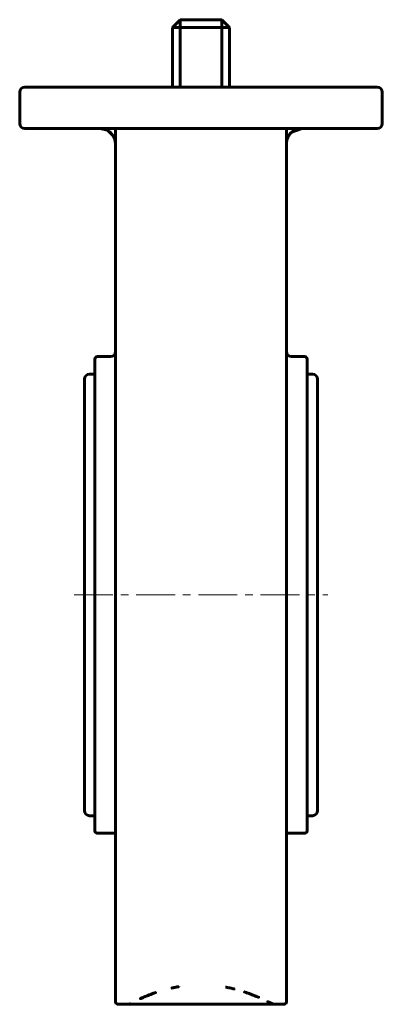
# Model space of a CAD drawing. Header units: millimetres. Extents: x -35 to 35, y -95 to 95.
import ezdxf

# ---------------------------------------------------------------- set-up
doc = ezdxf.new("R2010")
doc.units = ezdxf.units.MM
doc.linetypes.add('K5LT_AXLED', pattern=[12, 7.5, -1.5, 1.5, -1.5])
doc.linetypes.add('K5LT_BASIC', pattern=[0])
doc.layers.add('Системный слой (1)', color=7, linetype='Continuous', true_color=0x6c6c6c)

# ---------------------------------------------------------------- blocks, each defined once
blk = doc.blocks.new('U0')
at = {"layer": 'Системный слой (1)', "color": 143, "linetype": 'K5LT_BASIC', "lineweight": 60, "true_color": 0x33acca}
for p, q in [((-20.5, 26.6), (-21.5, 26.6)), ((21.5, 26.6), (20.5, 26.6))]:
    blk.add_line(p, q, dxfattribs=at)
blk = doc.blocks.new('U1')
at = {"layer": 'Системный слой (1)', "color": 143, "linetype": 'K5LT_BASIC', "lineweight": 60, "true_color": 0x33acca}
for p, q in [((-18.06, 73.69), (-19.5, 74)), ((-16.5, 72.15), (-18.06, 73.69))]:
    blk.add_line(p, q, dxfattribs=at)
blk = doc.blocks.new('U2')
at = {"layer": 'Системный слой (1)', "color": 143, "linetype": 'K5LT_BASIC', "lineweight": 60, "true_color": 0x33acca}
for p, q in [((22.5, -16), (22.5, 25.6)), ((22.5, -57.6), (22.5, -16))]:
    blk.add_line(p, q, dxfattribs=at)
blk = doc.blocks.new('U3')
at = {"layer": 'Системный слой (1)', "color": 143, "linetype": 'K5LT_BASIC', "lineweight": 60, "true_color": 0x33acca}
for p, q in [((20.5, -16), (20.5, 29.5)), ((20.5, -61.5), (20.5, -16))]:
    blk.add_line(p, q, dxfattribs=at)
blk = doc.blocks.new('U4')
at = {"layer": 'Системный слой (1)', "color": 143, "linetype": 'K5LT_BASIC', "lineweight": 60, "true_color": 0x33acca}
for p, q in [((17.37, 73.26), (16.5, 72.15)), ((19.5, 74), (17.37, 73.26))]:
    blk.add_line(p, q, dxfattribs=at)
blk = doc.blocks.new('U5')
at = {"layer": 'Системный слой (1)', "color": 143, "linetype": 'K5LT_BASIC', "lineweight": 60, "true_color": 0x33acca}
for p, q in [((-22.5, 13.93), (-22.5, 10.09)), ((-22.5, -41.54), (-22.5, -45.93))]:
    blk.add_line(p, q, dxfattribs=at)
blk = doc.blocks.new('U6')
at = {"layer": 'Системный слой (1)', "color": 143, "linetype": 'K5LT_BASIC', "lineweight": 60, "true_color": 0x33acca}
for p, q in [((-13.91, -95), (-16, -95)), ((16, -95), (-13.87, -95))]:
    blk.add_line(p, q, dxfattribs=at)
blk = doc.blocks.new('U7')
at = {"layer": 'Системный слой (1)', "color": 143, "linetype": 'K5LT_BASIC', "lineweight": 60, "true_color": 0x33acca}
for p, q in [((-22.5, 9.85), (-22.5, -2.68)), ((-22.5, -29.32), (-22.5, -45.93))]:
    blk.add_line(p, q, dxfattribs=at)
blk = doc.blocks.new('U8')
at = {"layer": 'Системный слой (1)', "color": 143, "linetype": 'K5LT_BASIC', "lineweight": 60, "true_color": 0x33acca}
for start, end in [(42.6062, 42.6107), (42.602, 42.6062), (0, 42.602)]:
    blk.add_arc((-19.5, 71), 3, start, end, dxfattribs=at)
blk = doc.blocks.new('U9')
at = {"layer": 'Системный слой (1)', "color": 143, "linetype": 'K5LT_BASIC', "lineweight": 60, "true_color": 0x33acca}
for p, q in [((-20.5, -58.6), (-21.5, -58.6)), ((21.5, -58.6), (20.5, -58.6))]:
    blk.add_line(p, q, dxfattribs=at)

msp = doc.modelspace()

# ---------------------------------------------------------------- linework, layer by layer
at = {"layer": 'Системный слой (1)', "color": 143, "linetype": 'K5LT_BASIC', "lineweight": 60, "true_color": 0x33acca}
for p, q in [((-5.5, 93.5), (-4, 95)), ((-5.5, 82), (-5.5, 93.5)), ((-5.5, 93.5), (-4, 93.5)), ((-4, 95), (4, 95)), ((-4, 95), (-4, 93.5)), ((-4, 93.5), (4, 93.5)), ((-4, 82), (-4, 93.5)), ((4, 93.5), (4, 95)), ((5.5, 93.5), (4, 95)), ((5.5, 93.5), (4, 93.5)), ((4, 82), (4, 93.5)), ((5.5, 82), (5.5, 93.5)), ((-33.27, 82), (-34, 82)), ((33.27, 82), (-33.27, 82)), ((34, 82), (33.27, 82)), ((-35, 81), (-35, 75)), ((35, 75), (35, 81)), ((-34, 74), (-33.27, 74)), ((-33.27, 74), (33.27, 74)), ((-17.29, 73.03), (-17.29, 73.03)), ((-16.5, 74), (-16.5, 42.29)), ((16.5, 42.29), (16.5, 74)), ((33.27, 74), (34, 74)), ((-16.5, 71), (-16.5, 63.09)), ((-16.5, 63.09), (-16.5, 62.06)), ((-16.5, 42.29), (-16.5, 41.22)), ((16.5, 41.22), (16.5, 42.29)), ((-16.5, 41.22), (-16.5, -94.5)), ((16.5, -94.5), (16.5, 41.22)), ((-20.5, 29.5), (-20.5, -61.5)), ((-20, 30), (-17.5, 30)), ((17.5, 30), (20, 30)), ((-22.5, 25.6), (-22.5, -57.6)), ((-22.5, -41.54), (-22.5, -43.67)), ((-20, -62), (-16.5, -62)), ((16.5, -62), (20, -62))]:
    msp.add_line(p, q, dxfattribs=at)
at = {"layer": 'Системный слой (1)', "color": 30, "linetype": 'K5LT_AXLED', "lineweight": 18, "true_color": 0xff8000}
msp.add_line((-24.5, -16), (24.5, -16), dxfattribs=at)
at = {"layer": 'Системный слой (1)', "color": 143, "linetype": 'K5LT_BASIC', "lineweight": 60, "true_color": 0x33acca}
for centre, radius, start, end in [((-34, 81), 1, 90, 180), ((34, 81), 1, 0, 90), ((-34, 75), 1, 180, 270), ((34, 75), 1, 270, 0), ((19.5, 71), 3, 129.6547, 180), ((-17.5, 31), 1, 270, 0), ((17.5, 31), 1, 180, 270), ((-20, 29.5), 0.5, 90, 180), ((20, 29.5), 0.5, 0, 90), ((-21.5, 25.6), 1, 90, 180), ((21.5, 25.6), 1, 0, 90), ((-21.5, -57.6), 1, 180, 270), ((21.5, -57.6), 1, 270, 0), ((-20, -61.5), 0.5, 180, 270), ((20, -61.5), 0.5, 270, 0), ((-16, -94.5), 0.5, 180, 270), ((16, -94.5), 0.5, 270, 0)]:
    msp.add_arc(centre, radius, start, end, dxfattribs=at)
for points, knots in [([(-19.5, 74), (-19.35, 74), (-19.19, 73.99), (-18.89, 73.94), (-18.73, 73.9), (-18.43, 73.8), (-18.28, 73.74), (-18.01, 73.6), (-17.88, 73.52), (-17.71, 73.4), (-17.67, 73.37), (-17.6, 73.32), (-17.57, 73.3), (-17.51, 73.25), (-17.49, 73.22), (-17.4, 73.14), (-17.35, 73.09), (-17.29, 73.03)], [0, 0, 0, 0, 5.675256, 5.675256, 11.561604, 11.561604, 17.372732, 17.372732, 22.831831, 22.831831, 24.571868, 24.571868, 25.947421, 25.947421, 27.322974, 27.322974, 30, 30, 30, 30]), ([(17.58, 73.31), (17.68, 73.39), (17.78, 73.46), (17.99, 73.59), (18.1, 73.66), (18.23, 73.72), (18.24, 73.72), (18.26, 73.73), (18.27, 73.74), (18.3, 73.75), (18.31, 73.75), (18.33, 73.76), (18.34, 73.77), (18.36, 73.77), (18.37, 73.78), (18.39, 73.78), (18.39, 73.79), (18.41, 73.79), (18.42, 73.8), (18.43, 73.8), (18.44, 73.81), (18.45, 73.81), (18.46, 73.81), (18.47, 73.82), (18.48, 73.82), (18.49, 73.82), (18.5, 73.83), (18.51, 73.83), (18.51, 73.83), (18.52, 73.83), (18.52, 73.84), (18.53, 73.84), (18.54, 73.84), (18.55, 73.84), (18.55, 73.84), (18.56, 73.85), (18.56, 73.85), (18.57, 73.85), (18.57, 73.85), (18.57, 73.85), (18.58, 73.85), (18.58, 73.85), (18.58, 73.86), (18.59, 73.86), (18.59, 73.86), (18.6, 73.86), (18.6, 73.86), (18.6, 73.86), (18.6, 73.86), (18.61, 73.86), (18.61, 73.86), (18.61, 73.86), (18.61, 73.86), (18.62, 73.87), (18.62, 73.87), (18.63, 73.87), (18.63, 73.87), (18.65, 73.87), (18.66, 73.88), (18.69, 73.89), (18.71, 73.89), (18.76, 73.91), (18.8, 73.92), (18.92, 73.94), (19, 73.96), (19.21, 73.99), (19.36, 74), (19.5, 74)], [1.135908, 1.135908, 1.135908, 1.135908, 5.204351, 5.204351, 9.704174, 9.704174, 10.038366, 10.038366, 10.503551, 10.503551, 10.926447, 10.926447, 11.310898, 11.310898, 11.660398, 11.660398, 11.978126, 11.978126, 12.266969, 12.266969, 12.529554, 12.529554, 12.768268, 12.768268, 12.98528, 12.98528, 13.182564, 13.182564, 13.361913, 13.361913, 13.524958, 13.524958, 13.67318, 13.67318, 13.807928, 13.807928, 13.930426, 13.930426, 14.041787, 14.041787, 14.143025, 14.143025, 14.23506, 14.23506, 14.318727, 14.318727, 14.394789, 14.394789, 14.463936, 14.463936, 14.533082, 14.533082, 14.583155, 14.583155, 14.673762, 14.673762, 14.850208, 14.850208, 15.200714, 15.200714, 15.89696, 15.89696, 17.279912, 17.279912, 20.026742, 20.026742, 25, 25, 25, 25]), ([(17.59, 73.31), (17.65, 73.37), (17.72, 73.42), (17.9, 73.54), (18.01, 73.61), (18.25, 73.73), (18.38, 73.79), (18.52, 73.84), (18.53, 73.84), (18.56, 73.85), (18.58, 73.85), (18.6, 73.86), (18.6, 73.86), (18.61, 73.86), (18.62, 73.87), (18.63, 73.87), (18.63, 73.87), (18.64, 73.87), (18.65, 73.88), (18.68, 73.88), (18.69, 73.89), (18.74, 73.9), (18.77, 73.91), (18.87, 73.93), (18.94, 73.95), (19.17, 73.99), (19.34, 74), (19.5, 74)], [1.215206, 1.215206, 1.215206, 1.215206, 4.170839, 4.170839, 8.541966, 8.541966, 13.382485, 13.382485, 13.753464, 13.753464, 14.371477, 14.371477, 14.52598, 14.52598, 14.680483, 14.680483, 14.830233, 14.830233, 15.129732, 15.129732, 15.726354, 15.726354, 16.914844, 16.914844, 19.282317, 19.282317, 25, 25, 25, 25]), ([(-8.74, -92.72), (-10, -93.15), (-10.95, -93.56), (-11.7, -93.91), (-11.7, -93.9), (-11.69, -93.9), (-11.69, -93.9), (-11.68, -93.9), (-11.67, -93.89), (-11.64, -93.88), (-11.56, -93.85), (-11.27, -93.73), (-10.89, -93.57), (-10.53, -93.42), (-10.1, -93.25), (-9.65, -93.07), (-9.11, -92.87), (-8.91, -92.79), (-8.83, -92.76), (-8.79, -92.75), (-8.77, -92.74), (-8.76, -92.73), (-8.75, -92.73), (-8.74, -92.73), (-8.74, -92.73), (-8.74, -92.72)], [0, 0, 0, 0, 4, 4, 4, 4.059732, 4.104663, 4.149559, 4.194451, 4.418997, 4.913608, 6.356099, 12.294603, 15.023785, 15.069286, 22.462979, 24.949007, 25.984942, 26.434415, 26.658882, 26.793468, 26.838317, 26.883167, 26.928039, 27, 27, 27, 27]), ([(-4.28, -91.59), (-4.3, -91.6), (-4.33, -91.6), (-4.37, -91.61), (-4.41, -91.62), (-4.5, -91.63), (-4.67, -91.66), (-4.89, -91.71), (-5.13, -91.75), (-5.32, -91.79), (-5.47, -91.82), (-5.56, -91.84), (-5.62, -91.85), (-5.65, -91.86), (-5.67, -91.86), (-5.69, -91.87), (-5.7, -91.87), (-5.71, -91.87)], [0, 0, 0, 0, 0.537386, 1.073503, 1.609406, 2.144838, 4.461905, 7.596656, 10.574739, 13.329699, 15.015588, 16.237833, 16.927922, 17.206963, 17.476023, 17.740041, 18, 18, 18, 18]), ([(6.46, -92.05), (6.46, -92.05), (6.44, -92.05), (6.43, -92.04), (6.41, -92.04), (6.38, -92.03), (6.3, -92.01), (6.11, -91.97), (5.77, -91.89), (5.39, -91.81), (5.09, -91.75), (4.95, -91.72), (4.87, -91.7), (4.83, -91.69), (4.8, -91.69), (4.78, -91.68), (4.76, -91.68), (4.75, -91.68)], [0, 0, 0, 0, 0.180217, 0.367737, 0.561903, 0.76868, 1.457618, 2.938368, 7.063097, 12.394313, 14.899374, 16.257884, 16.87036, 17.16495, 17.449674, 17.72909, 18, 18, 18, 18]), ([(11.15, -93.66), (11.15, -93.66), (11.15, -93.66), (11.15, -93.66), (11.14, -93.66), (11.14, -93.66), (11.14, -93.66), (11.13, -93.65), (11.12, -93.65), (11.1, -93.64), (11.07, -93.63), (11.03, -93.62), (10.97, -93.59), (10.9, -93.57), (10.81, -93.53), (10.68, -93.48), (10.51, -93.41), (10.3, -93.32), (10.04, -93.22), (9.75, -93.11), (9.44, -92.99), (9.14, -92.88), (8.87, -92.78), (8.66, -92.71), (8.5, -92.65), (8.42, -92.62), (8.36, -92.61), (8.36, -92.6), (8.36, -92.6)], [0, 0, 0, 0, 0.015591, 0.030266, 0.045156, 0.057056, 0.080816, 0.103569, 0.227039, 0.447949, 0.785975, 1.305909, 1.929837, 2.761789, 3.801698, 5.374457, 7.272124, 9.75967, 12.512281, 15.65298, 18.914866, 21.917919, 24.54069, 26.395916, 27.847688, 28.60606, 28.978178, 29, 29, 29, 29]), ([(-13.87, -95), (-13.87, -95), (-13.83, -94.98), (-13.74, -94.92), (-13.71, -94.9), (-13.7, -94.89), (-13.7, -94.89), (-13.7, -94.89), (-13.69, -94.89), (-13.69, -94.89), (-13.69, -94.89), (-13.69, -94.89), (-13.7, -94.88), (-13.82, -94.95), (-13.9, -94.99), (-13.91, -95), (-13.91, -95)], [0, 0, 0, 0, 9.191856, 11.497534, 12.316661, 12.667354, 12.823127, 12.862061, 12.900993, 12.919216, 12.932503, 13, 13, 13, 17.319779, 18, 18, 18, 18]), ([(-13.87, -95), (-13.87, -95), (-13.87, -95), (-13.87, -95), (-13.87, -95), (-13.87, -95), (-13.87, -95), (-13.87, -95), (-13.87, -95), (-13.88, -95), (-13.88, -95), (-13.88, -95), (-13.88, -95), (-13.89, -95), (-13.89, -95), (-13.9, -95), (-13.9, -95), (-13.91, -95), (-13.91, -95), (-13.91, -95)], [0.054121, 0.054121, 0.054121, 0.054121, 0.162363, 0.162363, 0.378848, 0.378848, 0.757695, 0.757695, 1.461269, 1.461269, 2.866545, 2.866545, 5.565108, 5.565108, 8.562309, 8.562309, 11.55951, 11.55951, 14.986005, 14.986005, 14.986005, 14.986005]), ([(12.9, -94.48), (12.9, -94.48), (12.9, -94.48), (12.9, -94.48), (12.9, -94.48), (12.9, -94.48), (12.91, -94.48), (12.91, -94.49), (12.94, -94.5), (13.01, -94.55), (13.19, -94.64), (13.47, -94.79), (13.67, -94.89), (13.78, -94.94), (13.81, -94.96), (13.83, -94.96), (13.84, -94.96), (13.84, -94.97), (13.84, -94.97), (13.84, -94.97), (13.84, -94.97), (13.85, -94.97), (13.85, -94.97), (13.77, -94.92), (13.61, -94.84), (13.32, -94.69), (13.18, -94.62), (13.03, -94.54), (12.9, -94.48)], [0, 0, 0, 0, 0.045542, 0.062579, 0.084375, 0.106002, 0.13511, 0.305425, 0.603685, 1.457039, 4.366364, 10.031063, 18.197412, 21.022175, 22.089708, 22.516156, 22.729218, 22.814408, 22.856998, 22.899586, 22.942188, 23, 23, 23, 27.534787, 27.745945, 28.286013, 30, 30, 30, 30])]:
    msp.add_open_spline(points, degree=3, knots=knots, dxfattribs=at)

# ---------------------------------------------------------------- block references
at = {"layer": 'Системный слой (1)'}
for name in ['U1', 'U8', 'U4', 'U3', 'U0', 'U2', 'U5', 'U7', 'U9', 'U6']:
    msp.add_blockref(name, (0, 0), dxfattribs=at)

doc.saveas('drawing.dxf')
